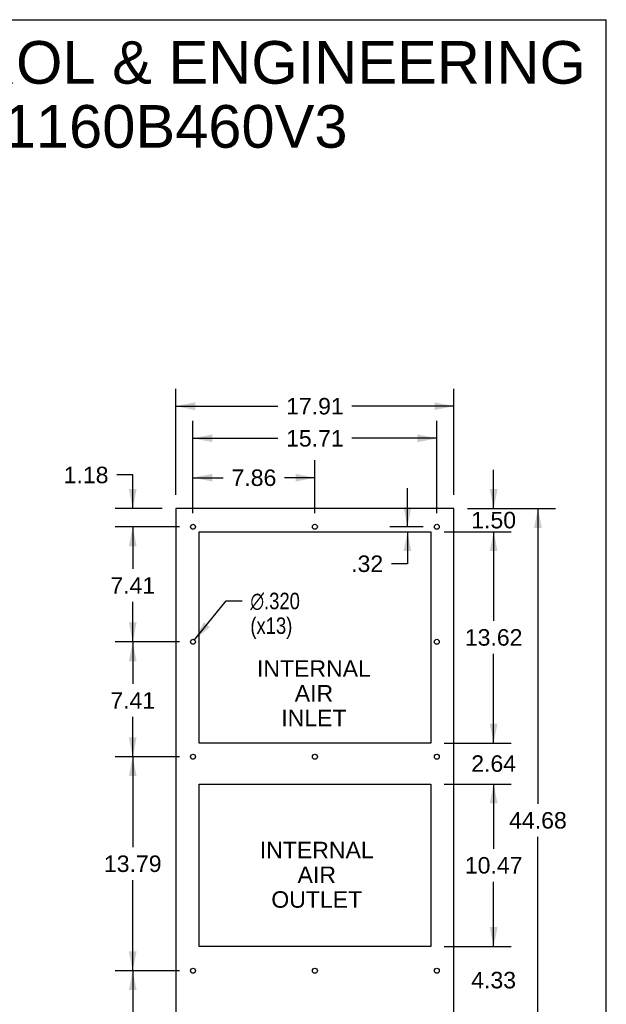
# Model space of a CAD drawing. Header units: inches. Extents: x 0 to 138, y 0 to 106.
# Tile 23 of 23: x 100 to 138, y 43 to 106. Entities that reach past the tile are written whole.
import ezdxf

# ---------------------------------------------------------------- set-up
doc = ezdxf.new("R2010")
doc.units = ezdxf.units.IN
doc.header["$LTSCALE"] = 7.5625
doc.header["$MEASUREMENT"] = 0
doc.layers.get('0').update_dxf_attribs({"linetype": 'CONTINUOUS'})
doc.layers.add('DIMENSIONS', color=7, linetype='CONTINUOUS')
doc.styles.get("Standard").update_dxf_attribs({"font": 'arial.ttf'})
doc.styles.add('TEXTSTYLE_1', font='gdt', dxfattribs={"width": 0.8})
doc.dimstyles.new('DIMSTYLE_1', dxfattribs={"dimtxt": 1.0625, "dimasz": 1.25, "dimexe": 0.09, "dimexo": 0.07, "dimgap": 0.0425, "dimtad": 0, "dimtih": 1, "dimtoh": 1, "dimzin": 4, "dimdsep": 46, "dimtxsty": 'Standard', "dimblk": '_FILLED', "dimblk1": '_FILLED', "dimblk2": '_FILLED', "dimcen": 0.09, "dimazin": 1, "dimtfac": 1, "dimtdec": 3, "dimtofl": 0, "dimtmove": 0, "dimatfit": 3, "dimldrblk": '_FILLED', "dimfxl": 0, "dimtolj": 1, "dimtzin": 4, "dimarcsym": 0})
doc.dimstyles.new('DIMSTYLE_3', dxfattribs={"dimtxt": 1.0625, "dimasz": 1.25, "dimexe": 0.09, "dimexo": 0.07, "dimgap": 0.09, "dimtad": 0, "dimtih": 1, "dimtoh": 1, "dimdec": 3, "dimzin": 4, "dimdsep": 46, "dimtxsty": 'Standard', "dimblk": '_FILLED', "dimblk1": '_FILLED', "dimblk2": '_FILLED', "dimcen": 0.09, "dimadec": 3, "dimazin": 1, "dimtfac": 1, "dimtdec": 3, "dimtofl": 0, "dimtmove": 0, "dimatfit": 1, "dimldrblk": '_FILLED', "dimfxl": 0, "dimtolj": 1, "dimtzin": 4, "dimarcsym": 0})

# ---------------------------------------------------------------- blocks, each defined once
blk = doc.blocks.new('_FILLED')
at = {"color": 0, "linetype": 'ByBlock'}
blk.add_solid([(0, 0), (-1, 0.2), (-1, -0.2)], dxfattribs=at)
blk = doc.blocks.new('*D5')
at = {"layer": 'DIMENSIONS', "color": 2, "linetype": 'Continuous'}
for p, q in [((128.557, 74.749), (134.222, 74.749)), ((133.097, 74.749), (133.097, 55.714)), ((133.097, 30.069), (133.097, 53.589)), ((128.557, 30.069), (134.222, 30.069))]:
    blk.add_line(p, q, dxfattribs=at)
at = {"layer": 'DIMENSIONS', "color": 2, "linetype": 'Continuous', "xscale": 1.25, "yscale": 1.25, "zscale": 1.25}
for p, rotation in [((133.097, 74.749), 90), ((133.097, 30.069), 270)]:
    blk.add_blockref('_FILLED', p, dxfattribs=dict(at, rotation=rotation))
at = {"layer": 'DIMENSIONS', "color": 2, "linetype": 'Continuous', "insert": (133.097, 55.183), "char_height": 1.0625, "width": 3.71283, "attachment_point": 2, "line_spacing_factor": 0.9}
blk.add_mtext('44.68', dxfattribs=at)
blk = doc.blocks.new('*D6')
at = {"layer": 'DIMENSIONS', "color": 2, "linetype": 'Continuous'}
for p, q in [((130.242, 74.749), (130.242, 77.249)), ((128.557, 74.749), (131.367, 74.749)), ((127.062, 73.249), (131.367, 73.249)), ((130.242, 73.249), (130.242, 70.749))]:
    blk.add_line(p, q, dxfattribs=at)
at = {"layer": 'DIMENSIONS', "color": 2, "linetype": 'Continuous', "xscale": 1.25, "yscale": 1.25, "zscale": 1.25}
for p, rotation in [((130.242, 74.749), 270), ((130.242, 73.249), 90)]:
    blk.add_blockref('_FILLED', p, dxfattribs=dict(at, rotation=rotation))
at = {"layer": 'DIMENSIONS', "color": 2, "linetype": 'Continuous', "insert": (130.242, 74.531), "char_height": 1.0625, "width": 2.88731, "attachment_point": 2, "line_spacing_factor": 0.9}
blk.add_mtext('1.50', dxfattribs=at)
blk = doc.blocks.new('*D7')
at = {"layer": 'DIMENSIONS', "color": 2, "linetype": 'Continuous'}
for p, q in [((127.062, 73.249), (131.367, 73.249)), ((130.242, 73.249), (130.242, 67.502)), ((130.242, 59.629), (130.242, 65.377)), ((127.062, 59.629), (131.367, 59.629))]:
    blk.add_line(p, q, dxfattribs=at)
at = {"layer": 'DIMENSIONS', "color": 2, "linetype": 'Continuous', "xscale": 1.25, "yscale": 1.25, "zscale": 1.25}
for p, rotation in [((130.242, 73.249), 90), ((130.242, 59.629), 270)]:
    blk.add_blockref('_FILLED', p, dxfattribs=dict(at, rotation=rotation))
at = {"layer": 'DIMENSIONS', "color": 2, "linetype": 'Continuous', "insert": (130.242, 66.971), "char_height": 1.0625, "width": 3.71283, "attachment_point": 2, "line_spacing_factor": 0.9}
blk.add_mtext('13.62', dxfattribs=at)
blk = doc.blocks.new('*D8')
at = {"layer": 'DIMENSIONS', "color": 2, "linetype": 'Continuous'}
for p, q in [((127.062, 56.989), (131.367, 56.989)), ((130.242, 56.989), (130.242, 52.817)), ((130.242, 46.519), (130.242, 50.692)), ((127.062, 46.519), (131.367, 46.519))]:
    blk.add_line(p, q, dxfattribs=at)
at = {"layer": 'DIMENSIONS', "color": 2, "linetype": 'Continuous', "xscale": 1.25, "yscale": 1.25, "zscale": 1.25}
for p, rotation in [((130.242, 56.989), 90), ((130.242, 46.519), 270)]:
    blk.add_blockref('_FILLED', p, dxfattribs=dict(at, rotation=rotation))
at = {"layer": 'DIMENSIONS', "color": 2, "linetype": 'Continuous', "insert": (130.242, 52.286), "char_height": 1.0625, "width": 3.71283, "attachment_point": 2, "line_spacing_factor": 0.9}
blk.add_mtext('10.47', dxfattribs=at)
blk = doc.blocks.new('*D9')
at = {"layer": 'DIMENSIONS', "color": 2, "linetype": 'Continuous'}
for p, q in [((130.242, 59.629), (130.242, 62.129)), ((127.062, 59.629), (131.367, 59.629)), ((127.062, 56.989), (131.367, 56.989)), ((130.242, 56.989), (130.242, 54.489))]:
    blk.add_line(p, q, dxfattribs=at)
at = {"layer": 'DIMENSIONS', "color": 2, "linetype": 'Continuous', "xscale": 1.25, "yscale": 1.25, "zscale": 1.25}
for p, rotation in [((130.242, 59.629), 270), ((130.242, 56.989), 90)]:
    blk.add_blockref('_FILLED', p, dxfattribs=dict(at, rotation=rotation))
at = {"layer": 'DIMENSIONS', "color": 2, "linetype": 'Continuous', "insert": (130.242, 58.841), "char_height": 1.0625, "width": 2.88731, "attachment_point": 2, "line_spacing_factor": 0.9}
blk.add_mtext('2.64', dxfattribs=at)
blk = doc.blocks.new('*D10')
at = {"layer": 'DIMENSIONS', "color": 2, "linetype": 'Continuous'}
for p, q in [((130.242, 46.519), (130.242, 49.019)), ((127.062, 46.519), (131.367, 46.519)), ((127.062, 42.189), (131.367, 42.189)), ((130.242, 42.189), (130.242, 39.689))]:
    blk.add_line(p, q, dxfattribs=at)
at = {"layer": 'DIMENSIONS', "color": 2, "linetype": 'Continuous', "xscale": 1.25, "yscale": 1.25, "zscale": 1.25}
for p, rotation in [((130.242, 46.519), 270), ((130.242, 42.189), 90)]:
    blk.add_blockref('_FILLED', p, dxfattribs=dict(at, rotation=rotation))
at = {"layer": 'DIMENSIONS', "color": 2, "linetype": 'Continuous', "insert": (130.242, 44.886), "char_height": 1.0625, "width": 2.88731, "attachment_point": 2, "line_spacing_factor": 0.9}
blk.add_mtext('4.33', dxfattribs=at)
blk = doc.blocks.new('*D12')
at = {"layer": 'DIMENSIONS', "color": 2, "linetype": 'Continuous'}
for p, q in [((106.991, 76.909), (105.96, 76.909)), ((106.991, 74.749), (106.991, 76.909)), ((108.897, 74.749), (105.866, 74.749)), ((109.997, 73.569), (105.866, 73.569)), ((106.991, 73.569), (106.991, 71.069))]:
    blk.add_line(p, q, dxfattribs=at)
at = {"layer": 'DIMENSIONS', "color": 2, "linetype": 'Continuous', "xscale": 1.25, "yscale": 1.25, "zscale": 1.25}
for p, rotation in [((106.991, 74.749), 270), ((106.991, 73.569), 90)]:
    blk.add_blockref('_FILLED', p, dxfattribs=dict(at, rotation=rotation))
at = {"layer": 'DIMENSIONS', "color": 2, "linetype": 'Continuous', "insert": (105.428, 77.441), "char_height": 1.0625, "width": 2.88731, "attachment_point": 3, "line_spacing_factor": 0.9}
blk.add_mtext('1.18', dxfattribs=at)
blk = doc.blocks.new('*D13')
at = {"layer": 'DIMENSIONS', "color": 2, "linetype": 'Continuous'}
for p, q in [((109.997, 73.569), (105.866, 73.569)), ((106.991, 73.569), (106.991, 70.85)), ((106.991, 66.159), (106.991, 68.725)), ((109.997, 66.159), (105.866, 66.159))]:
    blk.add_line(p, q, dxfattribs=at)
at = {"layer": 'DIMENSIONS', "color": 2, "linetype": 'Continuous', "xscale": 1.25, "yscale": 1.25, "zscale": 1.25}
for p, rotation in [((106.991, 73.569), 90), ((106.991, 66.159), 270)]:
    blk.add_blockref('_FILLED', p, dxfattribs=dict(at, rotation=rotation))
at = {"layer": 'DIMENSIONS', "color": 2, "linetype": 'Continuous', "insert": (106.991, 70.319), "char_height": 1.0625, "width": 2.88731, "attachment_point": 2, "line_spacing_factor": 0.9}
blk.add_mtext('7.41', dxfattribs=at)
blk = doc.blocks.new('*D14')
at = {"layer": 'DIMENSIONS', "color": 2, "linetype": 'Continuous'}
for p, q in [((109.997, 66.159), (105.866, 66.159)), ((106.991, 66.159), (106.991, 63.44)), ((106.991, 58.749), (106.991, 61.315)), ((109.997, 58.749), (105.866, 58.749))]:
    blk.add_line(p, q, dxfattribs=at)
at = {"layer": 'DIMENSIONS', "color": 2, "linetype": 'Continuous', "xscale": 1.25, "yscale": 1.25, "zscale": 1.25}
for p, rotation in [((106.991, 66.159), 90), ((106.991, 58.749), 270)]:
    blk.add_blockref('_FILLED', p, dxfattribs=dict(at, rotation=rotation))
at = {"layer": 'DIMENSIONS', "color": 2, "linetype": 'Continuous', "insert": (106.991, 62.909), "char_height": 1.0625, "width": 2.88731, "attachment_point": 2, "line_spacing_factor": 0.9}
blk.add_mtext('7.41', dxfattribs=at)
blk = doc.blocks.new('*D15')
at = {"layer": 'DIMENSIONS', "color": 2, "linetype": 'Continuous'}
for p, q in [((109.997, 58.749), (105.866, 58.749)), ((106.991, 58.749), (106.991, 52.917)), ((106.991, 44.959), (106.991, 50.792)), ((109.997, 44.959), (105.866, 44.959))]:
    blk.add_line(p, q, dxfattribs=at)
at = {"layer": 'DIMENSIONS', "color": 2, "linetype": 'Continuous', "xscale": 1.25, "yscale": 1.25, "zscale": 1.25}
for p, rotation in [((106.991, 58.749), 90), ((106.991, 44.959), 270)]:
    blk.add_blockref('_FILLED', p, dxfattribs=dict(at, rotation=rotation))
at = {"layer": 'DIMENSIONS', "color": 2, "linetype": 'Continuous', "insert": (106.991, 52.386), "char_height": 1.0625, "width": 3.71283, "attachment_point": 2, "line_spacing_factor": 0.9}
blk.add_mtext('13.79', dxfattribs=at)
blk = doc.blocks.new('*D16')
at = {"layer": 'DIMENSIONS', "color": 2, "linetype": 'Continuous'}
for p, q in [((109.997, 44.959), (105.866, 44.959)), ((106.991, 44.959), (106.991, 39.88)), ((106.991, 32.829), (106.991, 37.755)), ((109.997, 32.829), (105.866, 32.829))]:
    blk.add_line(p, q, dxfattribs=at)
at = {"layer": 'DIMENSIONS', "color": 2, "linetype": 'Continuous', "xscale": 1.25, "yscale": 1.25, "zscale": 1.25}
for p, rotation in [((106.991, 44.959), 90), ((106.991, 32.829), 270)]:
    blk.add_blockref('_FILLED', p, dxfattribs=dict(at, rotation=rotation))
at = {"layer": 'DIMENSIONS', "color": 2, "linetype": 'Continuous', "insert": (106.991, 39.349), "char_height": 1.0625, "width": 3.71283, "attachment_point": 2, "line_spacing_factor": 0.9}
blk.add_mtext('12.13', dxfattribs=at)
blk = doc.blocks.new('*D17')
at = {"layer": 'DIMENSIONS', "color": 2, "linetype": 'Continuous'}
for p, q in [((109.772, 75.624), (109.772, 82.466)), ((127.682, 75.624), (127.682, 82.466)), ((109.772, 81.341), (116.339, 81.341)), ((127.682, 81.341), (121.114, 81.341))]:
    blk.add_line(p, q, dxfattribs=at)
at = {"layer": 'DIMENSIONS', "color": 2, "linetype": 'Continuous', "xscale": 1.25, "yscale": 1.25, "zscale": 1.25, "rotation": 180}
blk.add_blockref('_FILLED', (109.772, 81.341), dxfattribs=at)
at = {"layer": 'DIMENSIONS', "color": 2, "linetype": 'Continuous', "xscale": 1.25, "yscale": 1.25, "zscale": 1.25}
blk.add_blockref('_FILLED', (127.682, 81.341), dxfattribs=at)
at = {"layer": 'DIMENSIONS', "color": 2, "linetype": 'Continuous', "insert": (118.727, 81.872), "char_height": 1.0625, "width": 3.71283, "attachment_point": 2, "line_spacing_factor": 0.9}
blk.add_mtext('17.91', dxfattribs=at)
blk = doc.blocks.new('*D18')
at = {"layer": 'DIMENSIONS', "color": 2, "linetype": 'Continuous'}
for p, q in [((110.872, 74.444), (110.872, 80.397)), ((126.582, 74.444), (126.582, 80.397)), ((110.872, 79.272), (116.339, 79.272)), ((126.582, 79.272), (121.114, 79.272))]:
    blk.add_line(p, q, dxfattribs=at)
at = {"layer": 'DIMENSIONS', "color": 2, "linetype": 'Continuous', "xscale": 1.25, "yscale": 1.25, "zscale": 1.25, "rotation": 180}
blk.add_blockref('_FILLED', (110.872, 79.272), dxfattribs=at)
at = {"layer": 'DIMENSIONS', "color": 2, "linetype": 'Continuous', "xscale": 1.25, "yscale": 1.25, "zscale": 1.25}
blk.add_blockref('_FILLED', (126.582, 79.272), dxfattribs=at)
at = {"layer": 'DIMENSIONS', "color": 2, "linetype": 'Continuous', "insert": (118.727, 79.804), "char_height": 1.0625, "width": 3.71283, "attachment_point": 2, "line_spacing_factor": 0.9}
blk.add_mtext('15.71', dxfattribs=at)
blk = doc.blocks.new('*D19')
at = {"layer": 'DIMENSIONS', "color": 2, "linetype": 'Continuous'}
for p, q in [((110.872, 74.444), (110.872, 77.857)), ((118.727, 74.444), (118.727, 77.857)), ((110.872, 76.732), (112.824, 76.732)), ((118.727, 76.732), (116.774, 76.732))]:
    blk.add_line(p, q, dxfattribs=at)
at = {"layer": 'DIMENSIONS', "color": 2, "linetype": 'Continuous', "xscale": 1.25, "yscale": 1.25, "zscale": 1.25, "rotation": 180}
blk.add_blockref('_FILLED', (110.872, 76.732), dxfattribs=at)
at = {"layer": 'DIMENSIONS', "color": 2, "linetype": 'Continuous', "xscale": 1.25, "yscale": 1.25, "zscale": 1.25}
blk.add_blockref('_FILLED', (118.727, 76.732), dxfattribs=at)
at = {"layer": 'DIMENSIONS', "color": 2, "linetype": 'Continuous', "insert": (114.799, 77.263), "char_height": 1.0625, "width": 2.88731, "attachment_point": 2, "line_spacing_factor": 0.9}
blk.add_mtext('7.86', dxfattribs=at)
blk = doc.blocks.new('*D20')
at = {"layer": 'DIMENSIONS', "color": 2, "linetype": 'Continuous'}
for p, q in [((124.689, 73.569), (124.689, 76.069)), ((125.707, 73.569), (123.564, 73.569)), ((124.689, 73.249), (124.689, 71.188)), ((124.689, 71.188), (123.658, 71.188))]:
    blk.add_line(p, q, dxfattribs=at)
at = {"layer": 'DIMENSIONS', "color": 2, "linetype": 'Continuous', "xscale": 1.25, "yscale": 1.25, "zscale": 1.25}
for p, rotation in [((124.689, 73.569), 270), ((124.689, 73.249), 90)]:
    blk.add_blockref('_FILLED', p, dxfattribs=dict(at, rotation=rotation))
at = {"layer": 'DIMENSIONS', "color": 2, "linetype": 'Continuous', "insert": (123.126, 71.72), "char_height": 1.0625, "width": 2.0618, "attachment_point": 3, "line_spacing_factor": 0.9}
blk.add_mtext('.32', dxfattribs=at)
blk = doc.blocks.new('*D21')
at = {"layer": 'DIMENSIONS', "color": 2, "linetype": 'Continuous'}
for p, q in [((110.973, 66.284), (113.007, 68.79)), ((113.007, 68.79), (114.038, 68.79))]:
    blk.add_line(p, q, dxfattribs=at)
at = {"layer": 'DIMENSIONS', "color": 2, "linetype": 'Continuous', "xscale": 1.25, "yscale": 1.25, "zscale": 1.25, "rotation": 230.9400368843}
blk.add_blockref('_FILLED', (110.973, 66.284), dxfattribs=at)
at = {"layer": 'DIMENSIONS', "color": 2, "linetype": 'Continuous', "insert": (114.569, 69.321), "char_height": 1.0625, "width": 4.30398, "attachment_point": 1, "line_spacing_factor": 0.9, "style": 'TEXTSTYLE_1'}
blk.add_mtext('{\\fgdt;n}\\fArial;.320\\P(x13)', dxfattribs=at)

msp = doc.modelspace()

# ---------------------------------------------------------------- linework, layer by layer
at = {"color": 7, "linetype": 'Continuous'}
for p, q in [((0, 106.25), (137.5, 106.25)), ((137.5, 0), (137.5, 106.25)), ((109.7718, 74.7494), (109.7718, 30.0694)), ((127.6818, 74.7494), (109.7718, 74.7494)), ((127.6818, 30.0694), (127.6818, 74.7494)), ((111.2668, 59.6294), (111.2668, 73.2494)), ((111.2668, 73.2494), (126.1868, 73.2494)), ((126.1868, 73.2494), (126.1868, 59.6294)), ((126.1868, 59.6294), (111.2668, 59.6294)), ((111.2668, 46.5194), (111.2668, 56.9894)), ((111.2668, 56.9894), (126.1868, 56.9894)), ((126.1868, 56.9894), (126.1868, 46.5194)), ((126.1868, 46.5194), (111.2668, 46.5194))]:
    msp.add_line(p, q, dxfattribs=at)
for centre in [(110.8718, 73.5694), (118.7268, 73.5694), (126.5818, 73.5694), (110.8718, 66.1594), (126.5818, 66.1594), (110.8718, 58.7494), (118.7268, 58.7494), (126.5818, 58.7494), (110.8718, 44.9594), (118.7268, 44.9594), (126.5818, 44.9594)]:
    msp.add_circle(centre, 0.16, dxfattribs=at)

# ---------------------------------------------------------------- texts
at = {"layer": 'DIMENSIONS', "color": 2, "linetype": 'Continuous', "attachment_point": 2, "line_spacing_factor": 0.9}
for s, insert, char_height, width in [('SAGINAW CONTROL & ENGINEERING\\PSCE-AC21160B460V3', (101.3986, 104.8738), 2.75, 69.45539), ('INTERNAL\\PAIR\\PINLET', (118.6633, 64.9642), 1.0625, 7.326905), ('INTERNAL\\PAIR\\POUTLET', (118.846, 53.269), 1.0625, 7.326905)]:
    msp.add_mtext(s, dxfattribs=dict(at, insert=insert, char_height=char_height, width=width))

# ---------------------------------------------------------------- dimensions: what is measured, and where the dimension line sits
at = {"layer": 'DIMENSIONS', "color": 2, "linetype": 'Continuous'}
for base, p1, p2, picture, middle in [((127.6818, 81.3407), (109.7718, 75.5544), (127.6818, 75.5544), '*D17', (118.6693, 81.3348)), ((126.5818, 79.2725), (110.8718, 74.3744), (126.5818, 74.3744), '*D18', (118.6693, 79.2666))]:
    dim = msp.add_linear_dim(base=base, p1=p1, p2=p2, dimstyle='DIMSTYLE_1', dxfattribs=at)
    dim.commit()
    dim.dimension.update_dxf_attribs({"geometry": picture, "text_midpoint": middle, "dimtype": 160})
for base, p1, p2, angle, picture, middle in [((106.9909, 73.5694), (108.9668, 74.7494), (110.0668, 73.5694), 270, '*D12', (104.0287, 76.9034)), ((110.8718234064, 76.7315436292), (118.7268234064, 74.3743997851), (110.8718234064, 74.3743997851), 180, '*D19', (114.7999198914, 76.7256153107)), ((130.2416, 74.7494), (126.9918, 73.2494), (128.4868, 74.7494), 90, '*D6', (130.2876, 73.9935)), ((124.6888, 73.5694), (126.1868, 73.2494), (123.4938, 73.5694), 90, '*D20', (122.1206, 71.1824)), ((133.0972, 74.7494), (128.4868, 30.0694), (128.4868, 74.7494), 90, '*D5', (133.0673, 54.6455)), ((106.9909, 66.1594), (110.0668, 73.5694), (110.0668, 66.1594), 270, '*D13', (106.8888, 69.7899)), ((130.2416, 59.6294), (126.9918, 73.2494), (126.9918, 59.6294), 270, '*D7', (130.2808, 66.4335)), ((106.9909, 58.7494), (110.0668, 66.1594), (110.0668, 58.7494), 270, '*D14', (106.8888, 62.3799)), ((130.2416, 59.6294), (126.9918, 56.9894), (126.9918, 59.6294), 90, '*D9', (130.2284, 58.3035)), ((106.9909, 44.9594), (110.0668, 58.7494), (110.0668, 44.9594), 270, '*D15', (107.036, 51.8485)), ((130.2416, 46.5194), (126.9918, 56.9894), (126.9918, 46.5194), 270, '*D8', (130.2867, 51.7485)), ((130.2416, 42.1894), (126.9918, 46.5194), (126.9918, 42.1894), 270, '*D10', (130.2145, 44.3485)), ((106.9909, 32.8294), (110.0668, 44.9594), (110.0668, 32.8294), 270, '*D16', (107.036, 38.812))]:
    dim = msp.add_linear_dim(base=base, p1=p1, p2=p2, angle=angle, dimstyle='DIMSTYLE_1', dxfattribs=at)
    dim.commit()
    dim.dimension.update_dxf_attribs({"geometry": picture, "text_midpoint": middle, "dimtype": 160})
dim = msp.add_diameter_dim_2p(p1=(110.9726, 66.2836), p2=(110.771, 66.0352), text='%%c<>\\P(x13)', dimstyle='DIMSTYLE_3', override={"dimpost": '<>'}, dxfattribs=at)
dim.commit()
dim.dimension.update_dxf_attribs({"geometry": '*D21', "text_midpoint": (116.7212, 67.9933), "dimtype": 163})

doc.saveas('drawing.dxf')
